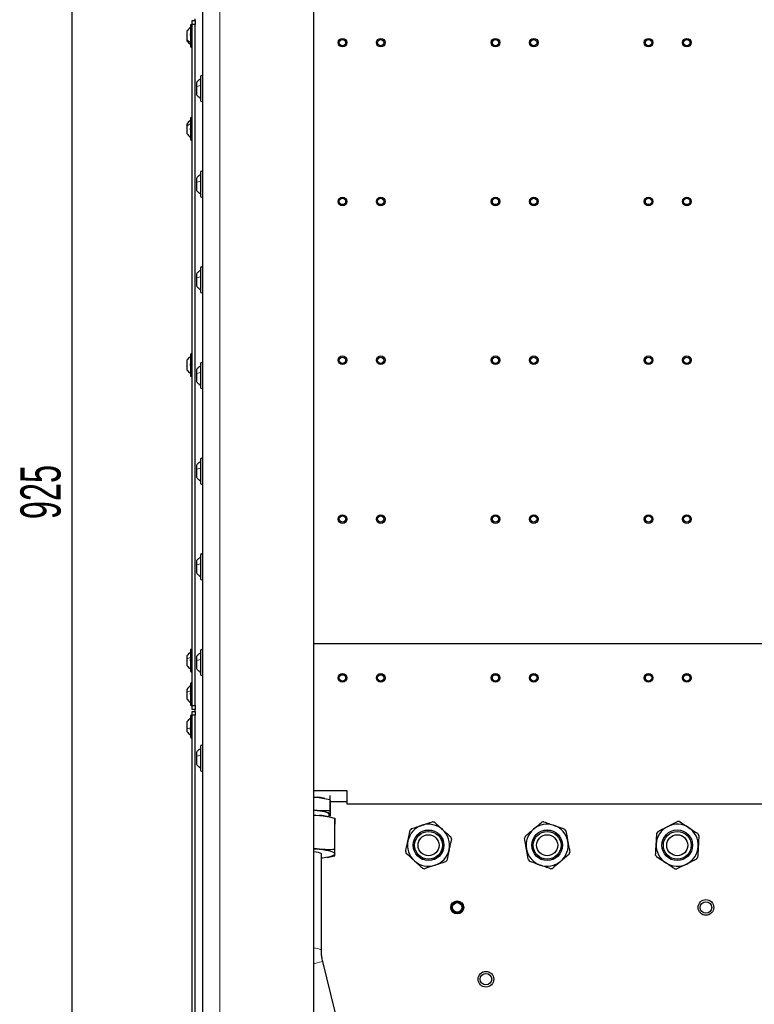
# Model space of a CAD drawing. Header units: millimetres. Extents: x 5 to 418, y 2 to 292.
# Tile 88 of 90: x 289 to 353, y 133 to 218. Entities that reach past the tile are written whole.
import ezdxf

# ---------------------------------------------------------------- set-up
doc = ezdxf.new("R2010")
doc.units = ezdxf.units.MM
doc.layers.add('SLD-0', color=7, linetype='Continuous')
doc.styles.add('SLDTEXTSTYLE0', font='TXT', dxfattribs={"width": 0.605})
doc.dimstyles.new('SLDDIMSTYLE1', dxfattribs={"dimtxt": 3.5, "dimasz": 3.302, "dimexe": 0, "dimexo": 0.0625, "dimgap": 0.875, "dimtad": 1, "dimlfac": 6, "dimrnd": 1e-09, "dimzin": 12, "dimdsep": 46, "dimtxsty": 'SLDTEXTSTYLE0', "dimsah": 1, "dimcen": 0.09, "dimadec": 0, "dimazin": 3, "dimtfac": 1, "dimtofl": 0, "dimtmove": 0, "dimatfit": 3, "dimfxl": 1, "dimfrac": 2, "dimtolj": 1, "dimtzin": 12, "dimarcsym": 0})

# ---------------------------------------------------------------- blocks, each defined once
blk = doc.blocks.new('_D_4')
at = {"layer": 'SLD-0', "color": 7}
for p, q in [((308.596, 255.974), (292.887, 255.974)), ((293.887, 101.807), (293.887, 255.974)), ((308.596, 101.807), (292.887, 101.807))]:
    blk.add_line(p, q, dxfattribs=at)
for points in [[(293.887, 255.974), (293.379, 252.672), (294.395, 252.672)], [(293.887, 101.807), (294.395, 105.109), (293.379, 105.109)]]:
    blk.add_solid(points, dxfattribs=at)
at = {"layer": 'SLD-0', "color": 7, "insert": (289.375, 174.88), "char_height": 3.5, "attachment_point": 1, "rotation": 90, "style": 'SLDTEXTSTYLE0'}
blk.add_mtext('925', dxfattribs=at)

msp = doc.modelspace()

# ---------------------------------------------------------------- linework, layer by layer
at = {"color": 7, "linetype": 'Continuous', "lineweight": 25}
for p, q in [((305.2626, 98.6404), (305.2626, 260.3071)), ((314.9293, 99.4737), (314.9293, 259.4737)), ((304.1793, 217.8737), (304.1793, 216.2712)), ((304.346, 218.3071), (304.596, 218.3071)), ((304.346, 217.9737), (304.346, 218.3071)), ((304.596, 217.9737), (304.346, 217.9737)), ((304.346, 158.6404), (304.346, 217.9737)), ((304.596, 218.3071), (304.596, 218.4737)), ((304.596, 218.3071), (304.596, 217.9737)), ((304.596, 158.6404), (304.596, 217.9737)), ((303.8876, 217.3862), (303.8876, 216.6517)), ((303.8876, 216.6517), (303.8876, 216.5612)), ((304.1793, 216.2712), (304.1793, 216.0737)), ((304.7126, 212.9037), (304.7126, 212.5466)), ((305.0626, 213.4237), (305.0626, 212.7047)), ((304.7126, 212.5466), (304.7126, 211.8771)), ((305.0626, 212.7047), (305.0626, 211.3571)), ((303.8876, 209.3029), (303.8876, 209.1301)), ((304.1793, 209.7904), (304.1793, 209.4134)), ((304.1793, 209.4134), (304.1793, 207.9904)), ((303.8876, 209.1301), (303.8876, 208.4779)), ((305.0626, 205.0904), (305.0626, 204.3714)), ((304.7126, 204.5704), (304.7126, 204.2132)), ((304.7126, 204.2132), (304.7126, 203.5437)), ((305.0626, 204.3714), (305.0626, 203.0237)), ((305.0626, 196.7571), (305.0626, 196.0381)), ((304.7126, 196.2371), (304.7126, 195.8799)), ((304.7126, 195.8799), (304.7126, 195.2104)), ((305.0626, 196.0381), (305.0626, 194.6904)), ((303.8876, 188.7182), (303.8876, 188.7177)), ((303.8876, 188.7177), (303.8876, 187.8959)), ((304.1793, 189.2071), (304.1793, 187.4071)), ((304.7126, 187.9037), (304.7126, 187.5466)), ((305.0626, 188.4237), (305.0626, 187.7047)), ((304.7126, 187.5466), (304.7126, 186.8771)), ((305.0626, 187.7047), (305.0626, 186.3571)), ((304.7126, 179.5704), (304.7126, 179.2132)), ((305.0626, 180.0904), (305.0626, 179.3714)), ((305.0626, 179.3714), (305.0626, 178.0237)), ((304.7126, 179.2132), (304.7126, 178.5437)), ((305.0626, 171.7571), (305.0626, 171.0381)), ((304.7126, 171.2371), (304.7126, 170.8799)), ((304.7126, 170.8799), (304.7126, 170.2104)), ((305.0626, 171.0381), (305.0626, 169.6904)), ((314.9293, 164.0571), (376.596, 164.0571)), ((303.8876, 162.9696), (303.8876, 162.7146)), ((304.1793, 163.4571), (304.1793, 162.9007)), ((305.0626, 163.4237), (305.0626, 162.7047)), ((303.8876, 162.7146), (303.8876, 162.1446)), ((304.1793, 162.9007), (304.1793, 161.6571)), ((304.7126, 162.9037), (304.7126, 162.5466)), ((304.7126, 162.5466), (304.7126, 161.8771)), ((305.0626, 162.7047), (305.0626, 161.3571)), ((304.1793, 160.5404), (304.1793, 159.9841)), ((303.8876, 160.0529), (303.8876, 159.7979)), ((303.8876, 159.7979), (303.8876, 159.2279)), ((304.1793, 159.9841), (304.1793, 158.7404)), ((304.346, 158.6404), (304.596, 158.6404)), ((304.346, 158.3071), (304.346, 158.6404)), ((304.596, 158.3071), (304.346, 158.3071)), ((304.346, 158.1404), (304.596, 158.1404)), ((304.346, 157.8071), (304.346, 158.1404)), ((304.596, 158.6404), (304.596, 158.3071)), ((304.596, 158.1404), (304.596, 158.3071)), ((304.596, 158.1404), (304.596, 157.8071)), ((303.8876, 157.2196), (303.8876, 156.6917)), ((304.1793, 157.7071), (304.1793, 155.9071)), ((304.596, 157.8071), (304.346, 157.8071)), ((304.346, 120.8904), (304.346, 157.8071)), ((304.596, 120.8904), (304.596, 157.8071)), ((303.8876, 156.9534), (303.887, 156.9534)), ((303.887, 156.6607), (303.8876, 156.6607)), ((303.8876, 156.6917), (303.8876, 156.3946)), ((304.7126, 154.5704), (304.7126, 154.2132)), ((305.0626, 155.0904), (305.0626, 154.3714)), ((304.7126, 154.2132), (304.7126, 153.5437)), ((305.0626, 154.3714), (305.0626, 153.0237)), ((317.846, 151.2016), (314.9293, 151.2016)), ((317.846, 150.0571), (317.846, 151.2016)), ((314.9293, 150.6635), (315.219, 150.6581)), ((315.219, 150.6581), (316.3446, 150.4537)), ((315.8908, 150.5567), (315.7901, 150.5767)), ((316.3446, 150.4537), (316.3446, 149.4885)), ((316.3446, 150.4537), (316.346, 150.32)), ((316.346, 150.3196), (316.346, 150.8055)), ((316.346, 150.32), (316.3473, 150.0026)), ((316.3461, 150.2906), (317.846, 150.2906)), ((314.9293, 149.5618), (315.219, 149.5092)), ((315.219, 149.5092), (316.3446, 149.4885)), ((316.3446, 149.4885), (316.346, 149.171)), ((316.3473, 150.0026), (316.3473, 149.0373)), ((374.0126, 150.0571), (317.846, 150.0571)), ((314.9293, 149.1077), (315.4269, 149.0795)), ((316.219, 148.9601), (316.1039, 148.983)), ((316.2626, 148.9469), (316.2626, 149.1706)), ((316.3473, 149.0373), (316.2626, 149.0219)), ((316.346, 149.171), (316.3473, 149.0373)), ((316.761, 146.1005), (316.761, 148.8372)), ((316.7642, 145.5658), (316.7642, 148.3025)), ((315.4269, 146.1251), (314.9293, 146.1963)), ((315.596, 137.3084), (315.596, 145.7238)), ((316.1039, 145.4191), (316.2175, 145.4417)), ((316.2168, 145.445), (316.7642, 145.5658)), ((317.4478, 129.281), (315.7127, 136.3525))]:
    msp.add_line(p, q, dxfattribs=at)
at = {"color": 7, "linetype": 'Continuous', "lineweight": 18}
msp.add_line((306.7626, 98.6404), (306.7626, 260.3071), dxfattribs=at)
at = {"color": 7, "linetype": 'Continuous', "lineweight": 25, "flags": 128}
for points in [[(314.9293, 150.6825), (314.9549, 150.6807), (315.219, 150.6581)], [(314.9293, 149.5336), (314.9549, 149.5318), (315.219, 149.5092)], [(316.2626, 149.1706), (316.2617, 149.1814), (316.222, 149.2432), (316.1243, 149.3029), (315.9712, 149.3591), (315.767, 149.4101), (315.5172, 149.4546), (315.2287, 149.4914), (314.9293, 149.5179)], [(315.219, 149.5092), (315.4638, 149.4809), (315.6853, 149.4472), (315.8796, 149.4088), (316.0434, 149.3663), (316.1738, 149.3205), (316.2687, 149.2722), (316.3264, 149.222), (316.346, 149.171)], [(314.9293, 149.1181), (315.1139, 149.1062), (315.4269, 149.0795)], [(314.9293, 146.1637), (315.1139, 146.1518), (315.4269, 146.1251)], [(314.9293, 145.9404), (315.1283, 145.9128), (315.3262, 145.8728), (315.4738, 145.8268), (315.5649, 145.7765), (315.596, 145.7241)], [(315.4269, 146.1251), (315.7171, 146.0915), (315.9796, 146.0516), (316.2099, 146.0061), (316.404, 145.9558), (316.5586, 145.9015), (316.671, 145.8441), (316.7395, 145.7847), (316.7626, 145.7243)], [(316.7626, 145.7243), (316.7402, 145.6638), (316.6725, 145.6044), (316.5607, 145.5471), (316.4067, 145.4927), (316.2132, 145.4423), (315.9835, 145.3967), (315.7215, 145.3567), (315.596, 145.341)]]:
    msp.add_lwpolyline(points, dxfattribs=at)
at = {"color": 7, "linetype": 'Continuous', "lineweight": 18, "flags": 128}
for points in [[(315.596, 137.3081), (315.594, 137.3219), (315.5477, 137.374), (315.442, 137.4234), (315.2812, 137.4681), (315.0718, 137.5062), (314.9293, 137.525)], [(315.7127, 136.3525), (315.7121, 136.3523), (315.6733, 136.3428), (315.5765, 136.3191), (315.4257, 136.2821), (315.2269, 136.2333), (314.9884, 136.1748), (314.9293, 136.1603)]]:
    msp.add_lwpolyline(points, dxfattribs=at)
at = {"color": 7, "linetype": 'Continuous', "lineweight": 25}
for centre, radius in [((317.4293, 216.3904), 0.375), ((317.4293, 216.3904), 0.275), ((320.7626, 216.3904), 0.375), ((320.7626, 216.3904), 0.275), ((330.7626, 216.3904), 0.375), ((330.7626, 216.3904), 0.275), ((334.096, 216.3904), 0.375), ((334.096, 216.3904), 0.275), ((344.096, 216.3904), 0.375), ((344.096, 216.3904), 0.275), ((347.4293, 216.3904), 0.375), ((347.4293, 216.3904), 0.275), ((317.4293, 202.5571), 0.375), ((317.4293, 202.5571), 0.275), ((320.7626, 202.5571), 0.375), ((320.7626, 202.5571), 0.275), ((330.7626, 202.5571), 0.375), ((330.7626, 202.5571), 0.275), ((334.096, 202.5571), 0.375), ((334.096, 202.5571), 0.275), ((344.096, 202.5571), 0.375), ((344.096, 202.5571), 0.275), ((347.4293, 202.5571), 0.375), ((347.4293, 202.5571), 0.275), ((317.4293, 188.7237), 0.375), ((317.4293, 188.7237), 0.275), ((320.7626, 188.7237), 0.375), ((320.7626, 188.7237), 0.275), ((330.7626, 188.7237), 0.375), ((330.7626, 188.7237), 0.275), ((334.096, 188.7237), 0.375), ((334.096, 188.7237), 0.275), ((344.096, 188.7237), 0.375), ((344.096, 188.7237), 0.275), ((347.4293, 188.7237), 0.375), ((347.4293, 188.7237), 0.275), ((317.4293, 174.8904), 0.375), ((317.4293, 174.8904), 0.275), ((320.7626, 174.8904), 0.375), ((320.7626, 174.8904), 0.275), ((330.7626, 174.8904), 0.375), ((330.7626, 174.8904), 0.275), ((334.096, 174.8904), 0.375), ((334.096, 174.8904), 0.275), ((344.096, 174.8904), 0.375), ((344.096, 174.8904), 0.275), ((347.4293, 174.8904), 0.375), ((347.4293, 174.8904), 0.275), ((317.4293, 161.0571), 0.375), ((317.4293, 161.0571), 0.275), ((320.7626, 161.0571), 0.375), ((320.7626, 161.0571), 0.275), ((330.7626, 161.0571), 0.375), ((330.7626, 161.0571), 0.275), ((334.096, 161.0571), 0.375), ((334.096, 161.0571), 0.275), ((344.096, 161.0571), 0.375), ((344.096, 161.0571), 0.275), ((347.4293, 161.0571), 0.375), ((347.4293, 161.0571), 0.275), ((324.9293, 146.4737), 1.3375), ((324.9293, 146.4737), 1.325), ((324.9293, 146.4737), 1.2083), ((335.2626, 146.4737), 1.3375), ((335.2626, 146.4737), 1.325), ((335.2626, 146.4737), 1.2083), ((346.596, 146.4737), 1.3375), ((346.596, 146.4737), 1.2083), ((324.9293, 146.4737), 0.9167), ((335.2626, 146.4737), 0.9167), ((346.596, 146.4737), 0.9167), ((327.4293, 141.0571), 0.5637), ((327.4293, 141.0571), 0.5131), ((327.4293, 141.0571), 0.5), ((349.096, 141.0571), 0.6833), ((349.096, 141.0571), 0.5), ((327.4293, 141.0571), 0.4167), ((329.9293, 134.8071), 0.6833), ((329.9293, 134.8071), 0.5)]:
    msp.add_circle(centre, radius, dxfattribs=at)
for centre, radius, start, end in [((304.2626, 217.8737), 0.0833, 360, 180), ((304.2626, 216.0737), 0.0833, 180, 0), ((305.1626, 213.4237), 0.1, 0, 180), ((305.1626, 211.3571), 0.1, 180, 360), ((304.2626, 209.7904), 0.0833, 360, 180), ((304.2626, 207.9904), 0.0833, 180, 0), ((305.1626, 205.0904), 0.1, 0, 180), ((305.1626, 203.0237), 0.1, 180, 360), ((305.1626, 196.7571), 0.1, 0, 180), ((305.1626, 194.6904), 0.1, 180, 360), ((304.2626, 189.2071), 0.0833, 360, 180), ((305.1626, 188.4237), 0.1, 0, 180), ((304.2626, 187.4071), 0.0833, 180, 0), ((305.1626, 186.3571), 0.1, 180, 360), ((305.1626, 180.0904), 0.1, 0, 180), ((305.1626, 178.0237), 0.1, 180, 360), ((305.1626, 171.7571), 0.1, 0, 180), ((305.1626, 169.6904), 0.1, 180, 360), ((304.2626, 163.4571), 0.0833, 360, 180), ((305.1626, 163.4237), 0.1, 0, 180), ((304.2626, 161.6571), 0.0833, 180, 0), ((305.1626, 161.3571), 0.1, 180, 360), ((304.2626, 160.5404), 0.0833, 360, 180), ((304.2626, 158.7404), 0.0833, 180, 0), ((304.2626, 157.7071), 0.0833, 360, 180), ((304.2626, 155.9071), 0.0833, 180, 0), ((305.1626, 155.0904), 0.1, 0, 180), ((305.1626, 153.0237), 0.1, 180, 360), ((314.666, 144.7373), 5.9467, 79.103329, 84.664481), ((314.7715, 142.0622), 7.0479, 79.103329, 84.664481), ((316.1869, 149.2107), 0.164, 297.521777, 346.001722), ((324.9293, 146.4737), 2.0667, 75.478539, 80.49987), ((335.2626, 146.4737), 2.0667, 97.98327, 103.004602), ((346.596, 146.4737), 2.0667, 84.21837, 89.239702), ((324.9293, 146.4737), 1.8333, 107.989205, 167.989205), ((324.9293, 146.4737), 2.0667, 135.478539, 140.49987), ((324.9293, 146.4737), 1.8333, 47.989205, 107.989205), ((324.9293, 146.4737), 1.8333, 347.989205, 47.989205), ((335.2626, 146.4737), 1.8333, 130.493936, 190.493936), ((335.2626, 146.4737), 1.8333, 70.493936, 130.493936), ((335.2626, 146.4737), 1.8333, 10.493936, 70.493936), ((335.2626, 146.4737), 2.0667, 37.98327, 43.004602), ((346.596, 146.4737), 1.8333, 116.729036, 176.729036), ((346.596, 146.4737), 2.0667, 144.21837, 149.239702), ((346.596, 146.4737), 1.8333, 56.729036, 116.729036), ((346.596, 146.4737), 1.8333, 356.729036, 56.729036), ((324.9293, 146.4737), 1.8333, 167.989205, 227.989205), ((324.9293, 146.4737), 2.0667, 15.478539, 20.49987), ((335.2626, 146.4737), 2.0667, 157.98327, 163.004602), ((335.2626, 146.4737), 1.8333, 310.493936, 10.493936), ((346.596, 146.4737), 2.0667, 24.21837, 29.239702), ((324.9293, 146.4737), 2.0667, 195.478539, 200.49987), ((324.9293, 146.4737), 1.8333, 287.989205, 347.989205), ((335.2626, 146.4737), 1.8333, 190.493936, 250.493936), ((335.2626, 146.4737), 2.0667, 337.98327, 343.004602), ((346.596, 146.4737), 1.8333, 176.729036, 236.729036), ((346.596, 146.4737), 1.8333, 296.729036, 356.729036), ((324.9293, 146.4737), 1.8333, 227.989205, 287.989205), ((324.9293, 146.4737), 2.0667, 315.478539, 320.49987), ((335.2626, 146.4737), 2.0667, 217.98327, 223.004602), ((335.2626, 146.4737), 1.8333, 250.493936, 310.493936), ((346.596, 146.4737), 2.0667, 204.21837, 209.239702), ((346.596, 146.4737), 2.0667, 324.21837, 329.239702), ((324.9293, 146.4737), 2.0667, 255.478539, 260.49987), ((335.2626, 146.4737), 2.0667, 277.98327, 283.004602), ((346.596, 146.4737), 1.8333, 236.729036, 296.729036), ((346.596, 146.4737), 2.0667, 264.21837, 269.239702)]:
    msp.add_arc(centre, radius, start, end, dxfattribs=at)
for points, knots in [([(304.1793, 217.7071), (304.1215, 217.6619), (304.0059, 217.5717), (303.927, 217.448), (303.8876, 217.3862)], [0, 0, 0, 0, 0.5, 1, 1, 1, 1]), ([(304.2078, 217.0211), (304.2039, 217.0262), (304.1961, 217.0362), (304.1869, 217.0586), (304.1808, 217.0842), (304.1786, 217.1104), (304.1807, 217.1333), (304.1868, 217.1495), (304.1961, 217.1582), (304.2039, 217.1575), (304.2078, 217.1571)], [0, 0, 0, 0, 0.1252207, 0.2494814, 0.3743239, 0.4990613, 0.6238954, 0.7493873, 0.8744403, 1, 1, 1, 1]), ([(303.8876, 216.5612), (303.927, 216.4994), (304.0059, 216.3757), (304.1215, 216.2855), (304.1793, 216.2404)], [0, 0, 0, 0, 0.5, 1, 1, 1, 1]), ([(303.9162, 216.649), (303.9123, 216.6422), (303.9047, 216.6285), (303.8977, 216.6158), (303.8957, 216.6127), (303.8956, 216.6126)], [0, 0, 0, 0, 0.4939134, 0.9883772, 1, 1, 1, 1]), ([(305.0626, 213.2237), (304.9949, 213.1806), (304.8595, 213.0945), (304.7616, 212.9673), (304.7126, 212.9037)], [0, 0, 0, 0, 0.5000001, 1, 1, 1, 1]), ([(304.7126, 211.8771), (304.7616, 211.8135), (304.8595, 211.6863), (304.9949, 211.6001), (305.0626, 211.5571)], [0, 0, 0, 0, 0.4999999, 1, 1, 1, 1]), ([(304.1793, 209.6237), (304.1215, 209.5786), (304.0059, 209.4884), (303.927, 209.3647), (303.8876, 209.3029)], [0, 0, 0, 0, 0.5000001, 1, 1, 1, 1]), ([(303.8876, 208.4779), (303.927, 208.4161), (304.0059, 208.2924), (304.1215, 208.2022), (304.1793, 208.1571)], [0, 0, 0, 0, 0.4999999, 1, 1, 1, 1]), ([(303.9458, 209.1646), (303.9457, 209.1647), (303.9449, 209.1666), (303.9363, 209.1792), (303.9242, 209.1974), (303.9162, 209.2094)], [0, 0, 0, 0, 0.0132513, 0.3432726, 1, 1, 1, 1]), ([(304.2078, 208.7872), (304.2039, 208.789), (304.1961, 208.7925), (304.1869, 208.8072), (304.1808, 208.8282), (304.1786, 208.8539), (304.1807, 208.8806), (304.1868, 208.9043), (304.1961, 208.9228), (304.2039, 208.9292), (304.2078, 208.9325)], [0, 0, 0, 0, 0.1251933, 0.24943846, 0.37427938, 0.49902445, 0.62386859, 0.74936876, 0.87443044, 1, 1, 1, 1]), ([(305.0626, 204.8904), (304.9949, 204.8473), (304.8595, 204.7612), (304.7616, 204.634), (304.7126, 204.5704)], [0, 0, 0, 0, 0.5000001, 1, 1, 1, 1]), ([(304.7126, 203.5437), (304.7616, 203.4801), (304.8595, 203.3529), (304.9949, 203.2668), (305.0626, 203.2237)], [0, 0, 0, 0, 0.4999999, 1, 1, 1, 1]), ([(305.0626, 196.5571), (304.9949, 196.514), (304.8595, 196.4278), (304.7616, 196.3006), (304.7126, 196.2371)], [0, 0, 0, 0, 0.5000001, 1, 1, 1, 1]), ([(304.7126, 195.2104), (304.7616, 195.1468), (304.8595, 195.0196), (304.9949, 194.9335), (305.0626, 194.8904)], [0, 0, 0, 0, 0.4999999, 1, 1, 1, 1]), ([(304.1793, 189.038), (304.1215, 188.993), (304.0059, 188.9031), (303.927, 188.7798), (303.8876, 188.7182)], [0, 0, 0, 0, 0.5, 1, 1, 1, 1]), ([(303.8876, 187.8959), (303.927, 187.8343), (304.0059, 187.711), (304.1215, 187.6211), (304.1793, 187.5761)], [0, 0, 0, 0, 0.5, 1, 1, 1, 1]), ([(304.2078, 188.2646), (304.2039, 188.2678), (304.1961, 188.2741), (304.1869, 188.2925), (304.1808, 188.316), (304.1786, 188.3426), (304.1807, 188.3685), (304.1868, 188.3896), (304.1961, 188.4045), (304.2039, 188.4081), (304.2078, 188.4099)], [0, 0, 0, 0, 0.1252217, 0.2494831, 0.3743256, 0.4990628, 0.6238964, 0.749388, 0.8744406, 1, 1, 1, 1]), ([(305.0626, 188.2237), (304.9949, 188.1806), (304.8595, 188.0945), (304.7616, 187.9673), (304.7126, 187.9037)], [0, 0, 0, 0, 0.5000001, 1, 1, 1, 1]), ([(304.7126, 186.8771), (304.7616, 186.8135), (304.8595, 186.6863), (304.9949, 186.6001), (305.0626, 186.5571)], [0, 0, 0, 0, 0.4999999, 1, 1, 1, 1]), ([(305.0626, 179.8904), (304.9949, 179.8473), (304.8595, 179.7612), (304.7616, 179.634), (304.7126, 179.5704)], [0, 0, 0, 0, 0.5000001, 1, 1, 1, 1]), ([(304.7126, 178.5437), (304.7616, 178.4801), (304.8595, 178.3529), (304.9949, 178.2668), (305.0626, 178.2237)], [0, 0, 0, 0, 0.4999999, 1, 1, 1, 1]), ([(305.0626, 171.5571), (304.9949, 171.514), (304.8595, 171.4278), (304.7616, 171.3006), (304.7126, 171.2371)], [0, 0, 0, 0, 0.5000001, 1, 1, 1, 1]), ([(304.7126, 170.2104), (304.7616, 170.1468), (304.8595, 170.0196), (304.9949, 169.9335), (305.0626, 169.8904)], [0, 0, 0, 0, 0.4999999, 1, 1, 1, 1]), ([(304.1793, 163.2904), (304.1215, 163.2453), (304.0059, 163.155), (303.927, 163.0314), (303.8876, 162.9696)], [0, 0, 0, 0, 0.5000001, 1, 1, 1, 1]), ([(305.0626, 163.2237), (304.9949, 163.1806), (304.8595, 163.0945), (304.7616, 162.9673), (304.7126, 162.9037)], [0, 0, 0, 0, 0.5000001, 1, 1, 1, 1]), ([(303.8876, 162.1446), (303.927, 162.0827), (304.0059, 161.9591), (304.1215, 161.8688), (304.1793, 161.8237)], [0, 0, 0, 0, 0.4999999, 1, 1, 1, 1]), ([(304.2078, 162.5264), (304.2039, 162.5299), (304.1961, 162.5368), (304.1869, 162.5557), (304.1808, 162.5796), (304.1786, 162.6063), (304.1807, 162.6319), (304.1868, 162.6525), (304.1961, 162.6666), (304.2039, 162.6696), (304.2078, 162.6711)], [0, 0, 0, 0, 0.1251933, 0.2494385, 0.3742794, 0.4990244, 0.6238686, 0.7493688, 0.8744304, 1, 1, 1, 1]), ([(304.7126, 161.8771), (304.7616, 161.8135), (304.8595, 161.6863), (304.9949, 161.6001), (305.0626, 161.5571)], [0, 0, 0, 0, 0.4999999, 1, 1, 1, 1]), ([(304.1793, 160.3737), (304.1215, 160.3286), (304.0059, 160.2384), (303.927, 160.1147), (303.8876, 160.0529)], [0, 0, 0, 0, 0.5000001, 1, 1, 1, 1]), ([(304.2078, 159.6097), (304.2039, 159.6132), (304.1961, 159.6201), (304.1869, 159.6391), (304.1808, 159.6629), (304.1786, 159.6897), (304.1807, 159.7152), (304.1868, 159.7358), (304.1961, 159.7499), (304.2039, 159.7529), (304.2078, 159.7544)], [0, 0, 0, 0, 0.1251933, 0.2494385, 0.3742794, 0.4990244, 0.6238686, 0.7493688, 0.8744304, 1, 1, 1, 1]), ([(303.8876, 159.2279), (303.927, 159.1661), (304.0059, 159.0424), (304.1215, 158.9522), (304.1793, 158.9071)], [0, 0, 0, 0, 0.4999999, 1, 1, 1, 1]), ([(304.1793, 157.5404), (304.1215, 157.4953), (304.0059, 157.405), (303.927, 157.2814), (303.8876, 157.2196)], [0, 0, 0, 0, 0.5, 1, 1, 1, 1]), ([(303.8876, 156.3946), (303.927, 156.3327), (304.0059, 156.2091), (304.1215, 156.1188), (304.1793, 156.0737)], [0, 0, 0, 0, 0.5, 1, 1, 1, 1]), ([(304.2078, 156.6607), (304.2039, 156.6613), (304.1961, 156.6626), (304.1869, 156.6742), (304.1808, 156.6928), (304.1786, 156.7173), (304.1807, 156.744), (304.1868, 156.769), (304.1961, 156.7898), (304.2039, 156.7982), (304.2078, 156.8024)], [0, 0, 0, 0, 0.1252207, 0.2494814, 0.3743239, 0.4990613, 0.6238954, 0.7493873, 0.8744403, 1, 1, 1, 1]), ([(305.0626, 154.8904), (304.9949, 154.8473), (304.8595, 154.7612), (304.7616, 154.634), (304.7126, 154.5704)], [0, 0, 0, 0, 0.5000001, 1, 1, 1, 1]), ([(304.7126, 153.5437), (304.7616, 153.4801), (304.8595, 153.3529), (304.9949, 153.2668), (305.0626, 153.2237)], [0, 0, 0, 0, 0.4999999, 1, 1, 1, 1]), ([(315.4269, 149.0795), (315.6495, 149.0519), (316.0959, 148.9966), (316.539, 148.8904), (316.761, 148.8372)], [0, 0, 0, 0, 0.4987908, 1, 1, 1, 1]), ([(316.761, 148.8372), (316.7613, 148.8238), (316.7618, 148.7968), (316.7624, 148.7181), (316.7626, 148.6787)], [0, 0, 0, 0, 0.4989632, 1, 1, 1, 1]), ([(316.7626, 148.6787), (316.7629, 148.6288), (316.7634, 148.5286), (316.7639, 148.378), (316.7642, 148.3025)], [0, 0, 0, 0, 0.4987908, 1, 1, 1, 1]), ([(324.3631, 148.2174), (324.413, 148.2336), (324.7191, 148.333), (325.0192, 148.4305), (325.2704, 148.512)], [0, 0, 0, 0, 0.163158, 1, 1, 1, 1]), ([(325.4475, 148.4744), (325.563, 148.3703), (325.796, 148.1605), (326.0356, 147.9447), (326.1563, 147.8359)], [0, 0, 0, 0, 0.4960368, 1, 1, 1, 1]), ([(334.0721, 147.8679), (334.112, 147.902), (334.3568, 148.111), (334.5967, 148.3159), (334.7976, 148.4874)], [0, 0, 0, 0, 0.163158, 1, 1, 1, 1]), ([(334.9756, 148.5204), (335.1222, 148.4684), (335.4177, 148.3637), (335.7216, 148.2561), (335.8748, 148.2018)], [0, 0, 0, 0, 0.49603675, 1, 1, 1, 1]), ([(345.7714, 148.1112), (345.8183, 148.1348), (346.1057, 148.2795), (346.3875, 148.4214), (346.6234, 148.5402)], [0, 0, 0, 0, 0.163158, 1, 1, 1, 1]), ([(346.8042, 148.5299), (346.9711, 148.4203), (347.234, 148.2478), (347.5034, 148.071), (347.6017, 148.0065)], [0, 0, 0, 0, 0.63528177, 1, 1, 1, 1]), ([(323.1361, 146.8552), (323.1606, 146.9702), (323.2276, 147.2854), (323.293, 147.5929), (323.3346, 147.7883)], [0, 0, 0, 0, 0.3647185, 1, 1, 1, 1]), ([(323.4558, 147.9228), (323.6037, 147.9708), (323.9019, 148.0677), (324.2085, 148.1672), (324.3631, 148.2174)], [0, 0, 0, 0, 0.4960368, 1, 1, 1, 1]), ([(326.1563, 147.8359), (326.1953, 147.8008), (326.4344, 147.5854), (326.6689, 147.3742), (326.8651, 147.1975)], [0, 0, 0, 0, 0.163158, 1, 1, 1, 1]), ([(333.3467, 147.2485), (333.4649, 147.3495), (333.7034, 147.553), (333.9485, 147.7624), (334.0721, 147.8679)], [0, 0, 0, 0, 0.4960368, 1, 1, 1, 1]), ([(335.8748, 148.2018), (335.9243, 148.1843), (336.2276, 148.0769), (336.5251, 147.9715), (336.774, 147.8833)], [0, 0, 0, 0, 0.163158, 1, 1, 1, 1]), ([(336.8916, 147.7456), (336.9279, 147.5492), (336.9852, 147.2401), (337.0439, 146.9232), (337.0653, 146.8076)], [0, 0, 0, 0, 0.6352818, 1, 1, 1, 1]), ([(344.7656, 146.5783), (344.7686, 146.6307), (344.787, 146.952), (344.805, 147.2671), (344.82, 147.5307)], [0, 0, 0, 0, 0.163158, 1, 1, 1, 1]), ([(344.9194, 147.6821), (345.0583, 147.752), (345.3383, 147.893), (345.6263, 148.0381), (345.7714, 148.1112)], [0, 0, 0, 0, 0.4960368, 1, 1, 1, 1]), ([(347.6017, 148.0065), (347.8021, 147.875), (348.0716, 147.6982), (348.3324, 147.5271), (348.3993, 147.4832)], [0, 0, 0, 0, 0.7436672, 1, 1, 1, 1]), ([(322.9376, 145.9222), (322.9542, 146.0004), (323.0191, 146.3055), (323.0862, 146.6208), (323.1361, 146.8552)], [0, 0, 0, 0, 0.2563327, 1, 1, 1, 1]), ([(326.921, 147.0253), (326.8794, 146.8299), (326.814, 146.5224), (326.747, 146.2072), (326.7225, 146.0922)], [0, 0, 0, 0, 0.63528177, 1, 1, 1, 1]), ([(333.46, 146.1398), (333.4385, 146.2554), (333.3799, 146.5723), (333.3226, 146.8814), (333.2862, 147.0778)], [0, 0, 0, 0, 0.3647185, 1, 1, 1, 1]), ([(337.0653, 146.8076), (337.109, 146.5719), (337.1677, 146.255), (337.2245, 145.9483), (337.239, 145.8696)], [0, 0, 0, 0, 0.7436672, 1, 1, 1, 1]), ([(348.4807, 147.3215), (348.4719, 147.1662), (348.454, 146.8532), (348.4356, 146.5313), (348.4263, 146.3691)], [0, 0, 0, 0, 0.4960368, 1, 1, 1, 1]), ([(316.761, 146.1005), (316.54, 146.0917), (316.0969, 146.0742), (315.6505, 146.1081), (315.4269, 146.1251)], [0, 0, 0, 0, 0.4989632, 1, 1, 1, 1]), ([(316.7626, 145.7243), (316.7624, 145.7742), (316.7618, 145.8744), (316.7613, 146.025), (316.761, 146.1005)], [0, 0, 0, 0, 0.4987908, 1, 1, 1, 1]), ([(326.7225, 146.0922), (326.6726, 145.8578), (326.6055, 145.5425), (326.5406, 145.2374), (326.524, 145.1592)], [0, 0, 0, 0, 0.7436672, 1, 1, 1, 1]), ([(333.6337, 145.2018), (333.6191, 145.2805), (333.5623, 145.5872), (333.5036, 145.9041), (333.46, 146.1398)], [0, 0, 0, 0, 0.2563327, 1, 1, 1, 1]), ([(344.7112, 145.6259), (344.7201, 145.7812), (344.7379, 146.0942), (344.7563, 146.4161), (344.7656, 146.5783)], [0, 0, 0, 0, 0.49603675, 1, 1, 1, 1]), ([(348.4263, 146.3691), (348.4233, 146.3167), (348.4049, 145.9954), (348.3869, 145.6804), (348.3719, 145.4167)], [0, 0, 0, 0, 0.16315796, 1, 1, 1, 1]), ([(316.7642, 145.5658), (316.7639, 145.5792), (316.7634, 145.6062), (316.7629, 145.6849), (316.7626, 145.7243)], [0, 0, 0, 0, 0.4989632, 1, 1, 1, 1]), ([(323.7023, 145.1115), (323.6633, 145.1467), (323.4242, 145.362), (323.1897, 145.5732), (322.9935, 145.75)], [0, 0, 0, 0, 0.163158, 1, 1, 1, 1]), ([(324.4111, 144.4731), (324.2955, 144.5772), (324.0626, 144.787), (323.823, 145.0028), (323.7023, 145.1115)], [0, 0, 0, 0, 0.4960368, 1, 1, 1, 1]), ([(326.4028, 145.0246), (326.2549, 144.9766), (325.9567, 144.8798), (325.65, 144.7802), (325.4955, 144.73)], [0, 0, 0, 0, 0.4960368, 1, 1, 1, 1]), ([(334.6505, 144.7456), (334.601, 144.7631), (334.2977, 144.8706), (334.0002, 144.976), (333.7513, 145.0641)], [0, 0, 0, 0, 0.163158, 1, 1, 1, 1]), ([(336.4531, 145.0795), (336.4132, 145.0454), (336.1685, 144.8365), (335.9285, 144.6315), (335.7277, 144.4601)], [0, 0, 0, 0, 0.163158, 1, 1, 1, 1]), ([(337.1786, 145.699), (337.0603, 145.598), (336.8219, 145.3944), (336.5767, 145.185), (336.4531, 145.0795)], [0, 0, 0, 0, 0.4960368, 1, 1, 1, 1]), ([(345.5902, 144.9409), (345.4919, 145.0054), (345.2225, 145.1822), (344.9596, 145.3547), (344.7926, 145.4642)], [0, 0, 0, 0, 0.3647185, 1, 1, 1, 1]), ([(348.2725, 145.2653), (348.1337, 145.1954), (347.8536, 145.0544), (347.5657, 144.9094), (347.4205, 144.8363)], [0, 0, 0, 0, 0.4960368, 1, 1, 1, 1]), ([(325.4955, 144.73), (325.4456, 144.7138), (325.1395, 144.6144), (324.8394, 144.517), (324.5882, 144.4354)], [0, 0, 0, 0, 0.163158, 1, 1, 1, 1]), ([(335.5497, 144.4271), (335.4031, 144.479), (335.1076, 144.5837), (334.8036, 144.6914), (334.6505, 144.7456)], [0, 0, 0, 0, 0.49603675, 1, 1, 1, 1]), ([(346.3878, 144.4176), (346.3209, 144.4614), (346.0601, 144.6326), (345.7906, 144.8094), (345.5902, 144.9409)], [0, 0, 0, 0, 0.2563327, 1, 1, 1, 1]), ([(347.4205, 144.8363), (347.3736, 144.8127), (347.0862, 144.6679), (346.8044, 144.526), (346.5685, 144.4072)], [0, 0, 0, 0, 0.163158, 1, 1, 1, 1]), ([(315.7128, 136.3524), (315.685, 136.4797), (315.6457, 136.6596), (315.613, 136.9285), (315.597, 137.1205), (315.5979, 137.2573), (315.5983, 137.308)], [0, 0, 0, 0, 0.40072301, 0.56597585, 0.83929929, 1, 1, 1, 1])]:
    msp.add_open_spline(points, degree=3, knots=knots, dxfattribs=at)
at = {"color": 7, "linetype": 'Continuous', "lineweight": 18}
for points in [[(304.1793, 216.4013), (304.1215, 216.4365), (304.0059, 216.5069), (303.927, 216.6034), (303.8876, 216.6517)], [(305.0626, 212.6439), (304.9949, 212.6308), (304.8595, 212.6046), (304.7616, 212.5659), (304.7126, 212.5466)], [(304.1793, 209.3165), (304.1215, 209.2903), (304.0059, 209.2379), (303.927, 209.166), (303.8876, 209.1301)], [(305.0626, 204.3106), (304.9949, 204.2975), (304.8595, 204.2713), (304.7616, 204.2326), (304.7126, 204.2132)], [(305.0626, 195.9772), (304.9949, 195.9641), (304.8595, 195.9379), (304.7616, 195.8992), (304.7126, 195.8799)], [(304.1793, 189.0371), (304.1215, 188.9922), (304.0059, 188.9023), (303.927, 188.7792), (303.8876, 188.7177)], [(305.0626, 187.6439), (304.9949, 187.6308), (304.8595, 187.6046), (304.7616, 187.5659), (304.7126, 187.5466)], [(305.0626, 179.3106), (304.9949, 179.2975), (304.8595, 179.2713), (304.7616, 179.2326), (304.7126, 179.2132)], [(305.0626, 170.9772), (304.9949, 170.9641), (304.8595, 170.9379), (304.7616, 170.8992), (304.7126, 170.8799)], [(304.1793, 162.8371), (304.1215, 162.8198), (304.0059, 162.7854), (303.927, 162.7382), (303.8876, 162.7146)], [(305.0626, 162.6439), (304.9949, 162.6308), (304.8595, 162.6046), (304.7616, 162.5659), (304.7126, 162.5466)], [(304.1793, 159.9204), (304.1215, 159.9032), (304.0059, 159.8687), (303.927, 159.8215), (303.8876, 159.7979)], [(304.1793, 156.6021), (304.1215, 156.6147), (304.0059, 156.6399), (303.927, 156.6745), (303.8876, 156.6917)], [(305.0626, 154.3106), (304.9949, 154.2975), (304.8595, 154.2713), (304.7616, 154.2326), (304.7126, 154.2132)]]:
    msp.add_open_spline(points, degree=3, dxfattribs=at)

# ---------------------------------------------------------------- dimensions: what is measured, and where the dimension line sits
at = {"layer": 'SLD-0', "color": 7}
dim = msp.add_linear_dim(base=(293.887, 255.9737), p1=(308.596, 101.8071), p2=(308.596, 255.9737), angle=90, dimstyle='SLDDIMSTYLE1', dxfattribs=at)
dim.commit()
dim.dimension.update_dxf_attribs({"geometry": '_D_4', "text_midpoint": (293.887, 178.8904), "dimtype": 160})

doc.saveas('drawing.dxf')
